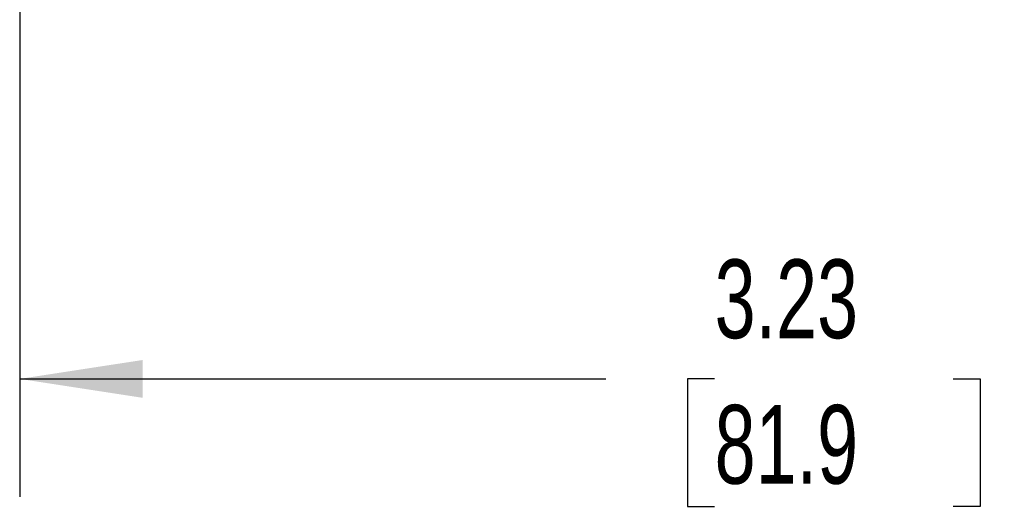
# Model space of a CAD drawing. Header units: inches. Extents: x 0.5 to 22.6, y 0.5 to 16.5.
# Tile 8 of 20: x 3.5 to 5.6, y 12.2 to 13.2. Entities that reach past the tile are written whole.
import ezdxf

# ---------------------------------------------------------------- set-up
doc = ezdxf.new("R2010")
doc.units = ezdxf.units.IN
doc.header["$LTSCALE"] = 2
doc.header["$MEASUREMENT"] = 0
doc.linetypes.add('SLD-Solid', pattern=[0])
doc.layers.add('DIMENSIONS', color=140, linetype='SLD-Solid', lineweight=25)
doc.styles.add('SLDTEXTSTYLE0', font='TXT', dxfattribs={"width": 0.7})
doc.dimstyles.new('SLDDIMSTYLE0', dxfattribs={"dimtxt": 0.169922, "dimasz": 0.26, "dimexe": 0, "dimexo": 0.0625, "dimgap": 0.04248, "dimtad": 0, "dimtih": 1, "dimtoh": 1, "dimrnd": 1e-09, "dimzin": 12, "dimdsep": 46, "dimtxsty": 'SLDTEXTSTYLE0', "dimsah": 1, "dimcen": 0.09, "dimadec": 0, "dimazin": 3, "dimtfac": 1, "dimtofl": 0, "dimtmove": 0, "dimatfit": 3, "dimfxl": 0, "dimfrac": 2, "dimtolj": 1, "dimtzin": 12, "dimarcsym": 0})

# ---------------------------------------------------------------- blocks, each defined once
blk = doc.blocks.new('_D_13')
at = {"layer": 'DIMENSIONS'}
for p, q in [((3.5018, 13.7502), (3.5018, 12.1855)), ((6.7268, 13.7502), (6.7268, 12.1855)), ((3.5018, 12.4355), (4.742, 12.4355)), ((4.9723, 12.4355), (4.9152, 12.4355)), ((4.9152, 12.4355), (4.9152, 12.1654)), ((5.4772, 12.4355), (5.5343, 12.4355)), ((5.5343, 12.4355), (5.5343, 12.1654)), ((6.7268, 12.4355), (5.7075, 12.4355)), ((4.9152, 12.1654), (4.9723, 12.1654)), ((5.5343, 12.1654), (5.4772, 12.1654))]:
    blk.add_line(p, q, dxfattribs=at)
for points in [[(3.5018, 12.4355), (3.7618, 12.3955), (3.7618, 12.4755)], [(6.7268, 12.4355), (6.4668, 12.4755), (6.4668, 12.3955)]]:
    blk.add_solid(points, dxfattribs=at)
at = {"layer": 'DIMENSIONS', "char_height": 0.16667, "attachment_point": 1, "style": 'SLDTEXTSTYLE0'}
for s, insert in [('3.23', (4.9723, 12.6884)), ('81.9', (4.9723, 12.3803))]:
    blk.add_mtext(s, dxfattribs=dict(at, insert=insert))

msp = doc.modelspace()

# ---------------------------------------------------------------- dimensions: what is measured, and where the dimension line sits
at = {"layer": 'DIMENSIONS'}
dim = msp.add_linear_dim(base=(6.7268121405, 12.4354691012), p1=(3.5018121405, 13.8501620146), p2=(6.7268121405, 13.8501620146), dimstyle='SLDDIMSTYLE0', dxfattribs=at)
dim.commit()
dim.dimension.update_dxf_attribs({"geometry": '_D_13', "text_midpoint": (5.2247401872, 12.4354691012), "dimtype": 160})

doc.saveas('drawing.dxf')
